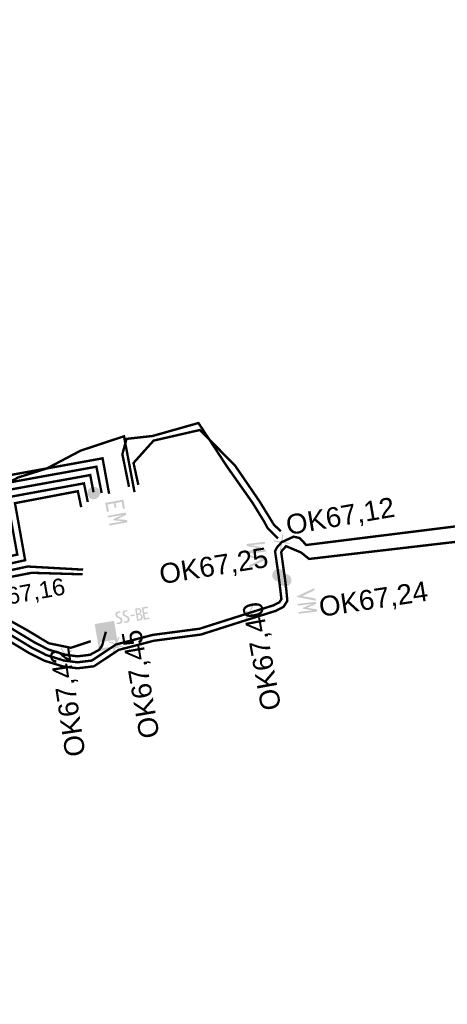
# Model space of a CAD drawing. Extents: x 454558 to 454682, y 5737288 to 5737467.
# Tile 10 of 12: x 454599 to 454617, y 5737362 to 5737404. Entities that reach past the tile are written whole.
import ezdxf

# ---------------------------------------------------------------- set-up
doc = ezdxf.new("R2010")
doc.units = 0
for name, color, linetype in [('Bauteile', 7, 'Continuous'), ('Hausanschluss', 7, 'Continuous'), ('MSP_Leitungen', 7, 'Continuous'), ('NSP_Leitungen', 7, 'Continuous'), ('Str_Höhenpunkte', 7, 'Continuous'), ('Str_Höhentexte', 7, 'Continuous')]:
    doc.layers.add(name, color=color, linetype=linetype)
doc.styles.add('TS[Str_Höhentexte[Arial Narrow_5_5_Regular__CW100_]]', font='ARIALN.TTF', dxfattribs={"height": 0.708201})
doc.styles.add('TS[Str_Höhentexte[Arial Narrow_6_5_Regular__CW100_]]', font='ARIALN.TTF', dxfattribs={"height": 0.836965})

# ---------------------------------------------------------------- blocks, each defined once
blk = doc.blocks.new('43')
at = {"true_color": 0x897044}
h = blk.add_hatch(color=65, dxfattribs=at)
h.paths.add_polyline_path([(8.08, 2.28), (8.08, 5.69), (7.44, 3.45), (7.18, 3.45), (6.56, 5.69), (6.56, 2.28), (6.15, 2.28), (6.15, 6.67), (6.68, 6.67), (7.33, 4.4), (7.96, 6.67), (8.5, 6.67), (8.5, 2.28)])
h.paths.add_polyline_path([(5.16, 6.67), (5.16, 6.2), (3.47, 6.2), (3.47, 4.71), (4.57, 4.71), (4.57, 4.28), (3.47, 4.28), (3.47, 2.78), (5.16, 2.78), (5.16, 2.29), (3.03, 2.29), (3.03, 2.31), (3.01, 2.31), (3.01, 6.67)])
edge = h.paths.add_edge_path()
edge.add_spline(control_points=[(0.19, 1.5), (0.57, 1.5), (1.27, 1.11), (1.68, 0.4), (1.68, 0.01)], knot_values=[0, 0, 0, 1, 2, 3, 3, 3], weights=[1, 1, 1, 1, 1], degree=2, periodic=0)
edge.add_spline(control_points=[(1.68, 0.01), (1.68, -0.38), (1.29, -1.09), (0.58, -1.48), (0.19, -1.48)], knot_values=[0, 0, 0, 1, 2, 3, 3, 3], weights=[1, 1, 1, 1, 1], degree=2, periodic=0)
edge.add_spline(control_points=[(0.19, -1.48), (-0.2, -1.48), (-0.9, -1.09), (-1.29, -0.38), (-1.29, 0.01)], knot_values=[0, 0, 0, 1, 2, 3, 3, 3], weights=[1, 1, 1, 1, 1], degree=2, periodic=0)
edge.add_spline(control_points=[(-1.29, 0.01), (-1.29, 0.4), (-0.9, 1.11), (-0.18, 1.5), (0.19, 1.5)], knot_values=[0, 0, 0, 1, 2, 3, 3, 3], weights=[1, 1, 1, 1, 1], degree=2, periodic=0)
blk = doc.blocks.new('41')
at = {"true_color": 0x005ce6}
h = blk.add_hatch(color=195, dxfattribs=at)
h.paths.add_polyline_path([(8.08, 2.28), (8.08, 5.69), (7.44, 3.45), (7.18, 3.45), (6.56, 5.69), (6.56, 2.28), (6.15, 2.28), (6.15, 6.67), (6.68, 6.67), (7.33, 4.4), (7.96, 6.67), (8.5, 6.67), (8.5, 2.28)])
edge = h.paths.add_edge_path()
edge.add_spline(control_points=[(0.19, 1.5), (0.57, 1.5), (1.27, 1.11), (1.68, 0.4), (1.68, 0.01)], knot_values=[0, 0, 0, 1, 2, 3, 3, 3], weights=[1, 1, 1, 1, 1], degree=2, periodic=0)
edge.add_spline(control_points=[(1.68, 0.01), (1.68, -0.38), (1.29, -1.09), (0.58, -1.48), (0.19, -1.48)], knot_values=[0, 0, 0, 1, 2, 3, 3, 3], weights=[1, 1, 1, 1, 1], degree=2, periodic=0)
edge.add_spline(control_points=[(0.19, -1.48), (-0.2, -1.48), (-0.9, -1.09), (-1.29, -0.38), (-1.29, 0.01)], knot_values=[0, 0, 0, 1, 2, 3, 3, 3], weights=[1, 1, 1, 1, 1], degree=2, periodic=0)
edge.add_spline(control_points=[(-1.29, 0.01), (-1.29, 0.4), (-0.9, 1.11), (-0.18, 1.5), (0.19, 1.5)], knot_values=[0, 0, 0, 1, 2, 3, 3, 3], weights=[1, 1, 1, 1, 1], degree=2, periodic=0)
h.paths.add_polyline_path([(5.37, 6.65), (5.9, 6.65), (4.45, 2.27), (4.34, 2.27), (2.87, 6.65), (3.4, 6.65), (3.81, 5.43), (3.95, 5.01), (4.43, 3.62), (4.86, 5.01), (4.99, 5.43)])
blk = doc.blocks.new('45')
at = {"true_color": 0x005ce6}
h = blk.add_hatch(color=195, dxfattribs=at)
h.paths.add_polyline_path([(-2.32, 0.2), (2.35, 0.2), (2.35, -4.29), (-2.32, -4.29)])
h.paths.add_polyline_path([(-1.74, -0.36), (-1.74, -3.73), (1.77, -3.73), (1.77, -0.36)])
edge = h.paths.add_edge_path()
edge.add_spline(control_points=[(3.49, 1.31), (3.18, 1.31), (2.88, 1.42)], knot_values=[0, 0, 0, 1, 1, 1], weights=[1, 1, 1], degree=2, periodic=0)
edge.add_line((2.88, 1.42), (2.88, 1.77))
edge.add_spline(control_points=[(2.88, 1.77), (3.13, 1.66), (3.38, 1.66)], knot_values=[0, 0, 0, 1, 1, 1], weights=[1, 1, 1], degree=2, periodic=0)
edge.add_spline(control_points=[(3.38, 1.66), (3.9, 1.66), (3.9, 2.16)], knot_values=[0, 0, 0, 1, 1, 1], weights=[1, 1, 1], degree=2, periodic=0)
edge.add_spline(control_points=[(3.9, 2.16), (3.9, 2.46), (3.18, 2.94), (3.12, 3.01)], knot_values=[0, 0, 0, 1, 2, 2, 2], weights=[1, 1, 1, 1], degree=2, periodic=0)
edge.add_spline(control_points=[(3.12, 3.01), (2.9, 3.23), (2.9, 3.56)], knot_values=[0, 0, 0, 1, 1, 1], weights=[1, 1, 1], degree=2, periodic=0)
edge.add_spline(control_points=[(2.9, 3.56), (2.9, 3.89), (3.31, 4.29), (3.65, 4.29)], knot_values=[0, 0, 0, 1, 2, 2, 2], weights=[1, 1, 1, 1], degree=2, periodic=0)
edge.add_spline(control_points=[(3.65, 4.29), (3.95, 4.29), (4.11, 4.2)], knot_values=[0, 0, 0, 1, 1, 1], weights=[1, 1, 1], degree=2, periodic=0)
edge.add_line((4.11, 4.2), (4.18, 3.87))
edge.add_spline(control_points=[(4.18, 3.87), (3.99, 3.98), (3.81, 3.98)], knot_values=[0, 0, 0, 1, 1, 1], weights=[1, 1, 1], degree=2, periodic=0)
edge.add_spline(control_points=[(3.81, 3.98), (3.31, 3.98), (3.31, 3.53)], knot_values=[0, 0, 0, 1, 1, 1], weights=[1, 1, 1], degree=2, periodic=0)
edge.add_spline(control_points=[(3.31, 3.53), (3.31, 3.27), (3.68, 3.03)], knot_values=[0, 0, 0, 1, 1, 1], weights=[1, 1, 1], degree=2, periodic=0)
edge.add_spline(control_points=[(3.68, 3.03), (4.02, 2.82), (4.11, 2.73)], knot_values=[0, 0, 0, 1, 1, 1], weights=[1, 1, 1], degree=2, periodic=0)
edge.add_spline(control_points=[(4.11, 2.73), (4.33, 2.5), (4.33, 2.17)], knot_values=[0, 0, 0, 1, 1, 1], weights=[1, 1, 1], degree=2, periodic=0)
edge.add_spline(control_points=[(4.33, 2.17), (4.33, 1.31), (3.49, 1.31)], knot_values=[0, 0, 0, 1, 1, 1], weights=[1, 1, 1], degree=2, periodic=0)
h.paths.add_polyline_path([(6.47, 2.94), (7.46, 2.94), (7.46, 2.65), (6.47, 2.65)])
edge = h.paths.add_edge_path()
edge.add_spline(control_points=[(8.8, 3.53), (8.8, 3.99), (8.42, 3.99)], knot_values=[0, 0, 0, 1, 1, 1], weights=[1, 1, 1], degree=2, periodic=0)
edge.add_line((8.42, 3.99), (8.11, 3.99))
edge.add_line((8.11, 3.99), (8.11, 3.04))
edge.add_line((8.11, 3.04), (8.42, 3.04))
edge.add_spline(control_points=[(8.42, 3.04), (8.8, 3.04), (8.8, 3.53)], knot_values=[0, 0, 0, 1, 1, 1], weights=[1, 1, 1], degree=2, periodic=0)
edge = h.paths.add_edge_path()
edge.add_spline(control_points=[(8.85, 2.17), (8.85, 2.7), (8.4, 2.7)], knot_values=[0, 0, 0, 1, 1, 1], weights=[1, 1, 1], degree=2, periodic=0)
edge.add_line((8.4, 2.7), (8.11, 2.7))
edge.add_line((8.11, 2.7), (8.11, 1.63))
edge.add_line((8.11, 1.63), (8.4, 1.63))
edge.add_spline(control_points=[(8.4, 1.63), (8.85, 1.63), (8.85, 2.17)], knot_values=[0, 0, 0, 1, 1, 1], weights=[1, 1, 1], degree=2, periodic=0)
edge = h.paths.add_edge_path()
edge.add_spline(control_points=[(9.21, 2.19), (9.21, 1.31), (8.43, 1.31)], knot_values=[0, 0, 0, 1, 1, 1], weights=[1, 1, 1], degree=2, periodic=0)
edge.add_line((8.43, 1.31), (7.78, 1.31))
edge.add_line((7.78, 1.31), (7.78, 4.29))
edge.add_line((7.78, 4.29), (8.42, 4.29))
edge.add_spline(control_points=[(8.42, 4.29), (9.15, 4.29), (9.15, 3.59)], knot_values=[0, 0, 0, 1, 1, 1], weights=[1, 1, 1], degree=2, periodic=0)
edge.add_spline(control_points=[(9.15, 3.59), (9.15, 3.11), (8.67, 2.84)], knot_values=[0, 0, 0, 1, 1, 1], weights=[1, 1, 1], degree=2, periodic=0)
edge.add_spline(control_points=[(8.67, 2.84), (9.21, 2.72), (9.21, 2.19)], knot_values=[0, 0, 0, 1, 1, 1], weights=[1, 1, 1], degree=2, periodic=0)
edge = h.paths.add_edge_path()
edge.add_spline(control_points=[(5.22, 1.31), (4.91, 1.31), (4.6, 1.42)], knot_values=[0, 0, 0, 1, 1, 1], weights=[1, 1, 1], degree=2, periodic=0)
edge.add_line((4.6, 1.42), (4.6, 1.77))
edge.add_spline(control_points=[(4.6, 1.77), (4.86, 1.66), (5.11, 1.66)], knot_values=[0, 0, 0, 1, 1, 1], weights=[1, 1, 1], degree=2, periodic=0)
edge.add_spline(control_points=[(5.11, 1.66), (5.63, 1.66), (5.63, 2.16)], knot_values=[0, 0, 0, 1, 1, 1], weights=[1, 1, 1], degree=2, periodic=0)
edge.add_spline(control_points=[(5.63, 2.16), (5.63, 2.46), (4.91, 2.94), (4.85, 3.01)], knot_values=[0, 0, 0, 1, 2, 2, 2], weights=[1, 1, 1, 1], degree=2, periodic=0)
edge.add_spline(control_points=[(4.85, 3.01), (4.63, 3.23), (4.63, 3.56)], knot_values=[0, 0, 0, 1, 1, 1], weights=[1, 1, 1], degree=2, periodic=0)
edge.add_spline(control_points=[(4.63, 3.56), (4.63, 3.89), (5.04, 4.29), (5.38, 4.29)], knot_values=[0, 0, 0, 1, 2, 2, 2], weights=[1, 1, 1, 1], degree=2, periodic=0)
edge.add_spline(control_points=[(5.38, 4.29), (5.68, 4.29), (5.84, 4.2)], knot_values=[0, 0, 0, 1, 1, 1], weights=[1, 1, 1], degree=2, periodic=0)
edge.add_line((5.84, 4.2), (5.9, 3.87))
edge.add_spline(control_points=[(5.9, 3.87), (5.72, 3.98), (5.54, 3.98)], knot_values=[0, 0, 0, 1, 1, 1], weights=[1, 1, 1], degree=2, periodic=0)
edge.add_spline(control_points=[(5.54, 3.98), (5.04, 3.98), (5.04, 3.53)], knot_values=[0, 0, 0, 1, 1, 1], weights=[1, 1, 1], degree=2, periodic=0)
edge.add_spline(control_points=[(5.04, 3.53), (5.04, 3.27), (5.4, 3.03)], knot_values=[0, 0, 0, 1, 1, 1], weights=[1, 1, 1], degree=2, periodic=0)
edge.add_spline(control_points=[(5.4, 3.03), (5.74, 2.82), (5.84, 2.73)], knot_values=[0, 0, 0, 1, 1, 1], weights=[1, 1, 1], degree=2, periodic=0)
edge.add_spline(control_points=[(5.84, 2.73), (6.06, 2.5), (6.06, 2.17)], knot_values=[0, 0, 0, 1, 1, 1], weights=[1, 1, 1], degree=2, periodic=0)
edge.add_spline(control_points=[(6.06, 2.17), (6.06, 1.31), (5.22, 1.31)], knot_values=[0, 0, 0, 1, 1, 1], weights=[1, 1, 1], degree=2, periodic=0)
h.paths.add_polyline_path([(10.78, 4.29), (10.78, 3.95), (9.76, 3.95), (9.76, 3), (10.55, 3), (10.55, 2.67), (9.76, 2.67), (9.76, 1.65), (10.78, 1.65), (10.78, 1.31), (9.38, 1.31), (9.38, 4.29)])
at = {"true_color": 0xffffff}
blk.add_hatch(color=7, dxfattribs=at).paths.add_polyline_path([(-2.32, 2.25), (2.35, 2.25), (2.35, -2.25), (-2.32, -2.25)])
blk = doc.blocks.new('52')
at = {"true_color": 0x005ce6}
blk.add_hatch(color=195, dxfattribs=at).paths.add_polyline_path([(-1.46, -1.26), (-0.2, 0), (-1.46, 1.26), (-1.26, 1.46), (0, 0.2), (1.26, 1.46), (1.46, 1.26), (0.21, 0), (1.46, -1.25), (1.26, -1.46), (0, -0.2), (-1.26, -1.46)])

msp = doc.modelspace()

# ---------------------------------------------------------------- linework, layer by layer
at = {"layer": 'MSP_Leitungen', "color": 65, "linetype": 'Continuous', "true_color": 0x897044, "transparency": 33554687}
for points in [[(454601.8525, 5737380.4735, 0.1005, 0.1005, 0), (454599.5193, 5737380.6049, 0.1005, 0.1005, 0), (454597.0587, 5737380.0757, 0.1005, 0.1005, 0), (454589.2667, 5737378.3692, 0.1005, 0.1005, 0), (454588.0853, 5737378.0458, 0.1005, 0.1005, 0), (454586.6169, 5737378.276, 0.1005, 0.1005, 0), (454585.069, 5737378.2046, 0.1005, 0.1005, 0), (454582.4417, 5737377.649, 0.1005, 0.1005, 0), (454582.34, 5737378.2857, 0.1005, 0.1005, 0), (454582.292, 5737378.6273, 0.1005, 0.1005, 0), (454581.945, 5737380.6904, 0.1005, 0.1005, 0), (454581.4739, 5737383.3565, 0.1005, 0.1005, 0), (454581.323, 5737384.2107, 0.1005, 0.1005, 0), (454580.9006, 5737386.6012, 0.1005, 0.1005, 0), (454578.9009, 5737397.9197, 0.1005, 0.1005, 0), (454578.0664, 5737402.6419, 0.1005, 0.1005, 0), (454577.6686, 5737404.1254, 0.1005, 0.1005, 0), (454576.6049, 5737409.0308, 0.1005, 0.1005, 0), (454575.5254, 5737415.7936, 0.1005, 0.1005, 0), (454573.5234, 5737426.6295, 0.1005, 0.1005, 0), (454572.0563, 5737434.8982, 0.1005, 0.1005, 0)], [(454592.3217, 5737352.7985, 0.1005, 0.1005, 0), (454592.1976, 5737362.7857, 0.1005, 0.1005, 0), (454588.586, 5737362.1574, 0.1005, 0.1005, 0), (454584.5309, 5737361.452, 0.1005, 0.1005, 0), (454584.065, 5737364.7571, 0.1005, 0.1005, 0), (454583.8492, 5737366.2587, 0.1005, 0.1005, 0), (454582.9925, 5737372.1279, 0.1005, 0.1005, 0), (454582.7545, 5737373.4835, 0.1005, 0.1005, 0), (454582.6289, 5737375.2562, 0.1005, 0.1005, 0), (454582.4814, 5737377.4426, 0.1005, 0.1005, 0), (454585.1484, 5737378.0061, 0.1005, 0.1005, 0), (454586.5613, 5737378.1093, 0.1005, 0.1005, 0), (454588.1788, 5737377.8228, 0.1005, 0.1005, 0), (454589.3152, 5737378.1966, 0.1005, 0.1005, 0), (454597.019, 5737379.8244, 0.1005, 0.1005, 0), (454599.6913, 5737380.3403, 0.1005, 0.1005, 0), (454601.8366, 5737380.2776, 0.1005, 0.1005, 0)]]:
    msp.add_lwpolyline(points, format="xyseb", dxfattribs=at)
at = {"layer": 'NSP_Leitungen', "color": 195, "linetype": 'Continuous', "true_color": 0x005ce6, "transparency": 33554687}
for points in [[(454610.076, 5737380.204, 0.1005, 0.1005, 0), (454609.924, 5737381.25, 0.1005, 0.1005, 0), (454610.015, 5737381.422, 0.1005, 0.1005, 0), (454610.203, 5737381.63, 0.1005, 0.1005, 0), (454610.7096, 5737381.8632, 0.1005, 0.1005, 0), (454610.959, 5737381.8032, 0.1005, 0.1005, 0), (454611.2347, 5737381.5114, 0.1005, 0.1005, 0), (454623.7787, 5737383.0747, 0.1005, 0.1005, 0), (454632.3939, 5737383.7655, 0.1005, 0.1005, 0), (454634.4622, 5737384.129, 0.1005, 0.1005, 0), (454635.3646, 5737383.7835, 0.1005, 0.1005, 0), (454635.9277, 5737383.879, 0.1005, 0.1005, 0), (454636.4152, 5737384.0692, 0.1005, 0.1005, 0), (454636.8692, 5737384.3514, 0.1005, 0.1005, 0), (454637.6724, 5737385.5056, 0.1005, 0.1005, 0), (454638.0353, 5737386.221, 0.1005, 0.1005, 0), (454638.1248, 5737386.3974, 0.1005, 0.1005, 0), (454638.1067, 5737386.7376, 0.1005, 0.1005, 0), (454637.862, 5737386.9294, 0.1005, 0.1005, 0), (454637.6562, 5737387.3304, 0.1005, 0.1005, 0), (454634.3548, 5737405.5338, 0.1005, 0.1005, 0)], [(454610.346, 5737380.058, 0.1005, 0.1005, 0), (454610.183, 5737381.205, 0.1005, 0.1005, 0), (454610.221, 5737381.278, 0.1005, 0.1005, 0), (454610.388, 5737381.462, 0.1005, 0.1005, 0), (454611.0221, 5737381.1932, 0.1005, 0.1005, 0), (454611.3566, 5737380.9239, 0.1005, 0.1005, 0), (454623.921, 5737382.3893, 0.1005, 0.1005, 0), (454632.4805, 5737383.273, 0.1005, 0.1005, 0), (454634.5488, 5737383.6366, 0.1005, 0.1005, 0), (454634.837, 5737383.7914, 0.1005, 0.1005, 0), (454635.3523, 5737384.0653, 0.1005, 0.1005, 0), (454635.8391, 5737384.2558, 0.1005, 0.1005, 0), (454636.3508, 5737384.3595, 0.1005, 0.1005, 0), (454637.0389, 5737384.2196, 0.1005, 0.1005, 0), (454637.431, 5737384.032, 0.1005, 0.1005, 0), (454637.7697, 5737383.7966, 0.1005, 0.1005, 0), (454638.7015, 5737382.539, 0.1005, 0.1005, 0), (454638.5273, 5737381.7976, 0.1005, 0.1005, 0), (454640.4833, 5737372.4, 0.1005, 0.1005, 0), (454641.7853, 5737362.6785, 0.1005, 0.1005, 0), (454642.9187, 5737356.8426, 0.1005, 0.1005, 0)], [(454610.076, 5737380.204, 0.1005, 0.1005, 0), (454610.192, 5737379.235, 0.1005, 0.1005, 0), (454610.108, 5737379.101, 0.1005, 0.1005, 0), (454609.865, 5737378.973, 0.1005, 0.1005, 0), (454608.835, 5737378.649, 0.1005, 0.1005, 0), (454606.751, 5737377.986, 0.1005, 0.1005, 0), (454604.774, 5737377.725, 0.1005, 0.1005, 0), (454603.238, 5737377.324, 0.1005, 0.1005, 0), (454602.22, 5737376.646, 0.1005, 0.1005, 0), (454601.613, 5737376.572, 0.1005, 0.1005, 0), (454601.046, 5737376.646, 0.1005, 0.1005, 0), (454600.303, 5737376.876, 0.1005, 0.1005, 0), (454599.699, 5737377.183, 0.1005, 0.1005, 0), (454598.608, 5737377.843, 0.1005, 0.1005, 0)], [(454610.346, 5737380.058, 0.1005, 0.1005, 0), (454610.402, 5737379.586, 0.1005, 0.1005, 0), (454610.44, 5737379.159, 0.1005, 0.1005, 0), (454610.284, 5737378.911, 0.1005, 0.1005, 0), (454609.962, 5737378.741, 0.1005, 0.1005, 0), (454608.91, 5737378.411, 0.1005, 0.1005, 0), (454606.806, 5737377.741, 0.1005, 0.1005, 0), (454604.822, 5737377.479, 0.1005, 0.1005, 0), (454603.342, 5737377.093, 0.1005, 0.1005, 0), (454602.309, 5737376.405, 0.1005, 0.1005, 0), (454601.612, 5737376.32, 0.1005, 0.1005, 0), (454600.992, 5737376.401, 0.1005, 0.1005, 0), (454600.209, 5737376.643, 0.1005, 0.1005, 0), (454599.577, 5737376.964, 0.1005, 0.1005, 0), (454598.486, 5737377.624, 0.1005, 0.1005, 0)], [(454602.8093, 5737377.859, 0.1005, 0.1005, 0), (454602.702, 5737377.488, 0.1005, 0.1005, 0), (454602.694, 5737377.43, 0.1005, 0.1005, 0), (454602.643, 5737377.262, 0.1005, 0.1005, 0), (454602.516, 5737377.092, 0.1005, 0.1005, 0), (454602.142, 5737376.888, 0.1005, 0.1005, 0), (454601.614, 5737376.824, 0.1005, 0.1005, 0), (454601.099, 5737376.891, 0.1005, 0.1005, 0), (454600.397, 5737377.108, 0.1005, 0.1005, 0), (454599.821, 5737377.402, 0.1005, 0.1005, 0), (454598.73, 5737378.062, 0.1005, 0.1005, 0)]]:
    msp.add_lwpolyline(points, format="xyseb", dxfattribs=at)
at = {"layer": 'NSP_Leitungen', "color": 65, "linetype": 'Continuous', "true_color": 0x897044, "transparency": 33554687}
for points in [[(454573.8225, 5737402.0981, 0.1005, 0.1005, 0), (454576.8492, 5737402.6345, 0.1005, 0.1005, 0), (454577.7192, 5737397.7109, 0.1005, 0.1005, 0), (454579.7189, 5737386.3924, 0.1005, 0.1005, 0), (454579.8702, 5737385.5361, 0.1005, 0.1005, 0), (454579.9489, 5737385.0907, 0.1005, 0.1005, 0), (454580.7624, 5737380.4864, 0.1005, 0.1005, 0), (454581.0296, 5737378.8982, 0.1005, 0.1005, 0), (454581.2828, 5737377.6251, 0.1005, 0.1005, 0), (454585.077, 5737378.411, 0.1005, 0.1005, 0), (454586.5692, 5737378.4665, 0.1005, 0.1005, 0), (454587.7718, 5737379.5598, 0.1005, 0.1005, 0), (454598.6462, 5737381.9014, 0.1005, 0.1005, 0), (454598.3048, 5737383.7583, 0.1005, 0.1005, 0), (454602.1496, 5737384.4563, 0.1005, 0.1005, 0), (454602.289, 5737383.7313, 0.1005, 0.1005, 0)], [(454603.7814, 5737383.9605, 0.1005, 0.1005, 0), (454603.502, 5737385.3323, 0.1005, 0.1005, 0), (454603.6762, 5737385.9801, 0.1005, 0.1005, 0), (454604.7741, 5737386.1017, 0.1005, 0.1005, 0), (454606.704, 5737386.6478, 0.1005, 0.1005, 0), (454607.9145, 5737384.7978, 0.1005, 0.1005, 0), (454608.9763, 5737383.2895, 0.1005, 0.1005, 0), (454609.4577, 5737382.5073, 0.1005, 0.1005, 0), (454609.6164, 5737382.2162, 0.1005, 0.1005, 0), (454610.0489, 5737381.782, 0.1005, 0.1005, 0)], [(454604.0122, 5737383.7381, 0.1005, 0.1005, 0), (454603.5707, 5737386.0886, 0.1005, 0.1005, 0), (454601.7495, 5737385.4857, 0.1005, 0.1005, 0), (454600.329, 5737384.7356, 0.1005, 0.1005, 0), (454599.1166, 5737384.3544, 0.1005, 0.1005, 0), (454597.8942, 5737383.7036, 0.1005, 0.1005, 0), (454597.1057, 5737382.8146, 0.1005, 0.1005, 0), (454596.6242, 5737381.9944, 0.1005, 0.1005, 0), (454596.2473, 5737381.1947, 0.1005, 0.1005, 0), (454596.2842, 5737379.773, 0.1005, 0.1005, 0), (454597.2655, 5737379.0278, 0.1005, 0.1005, 0), (454598.6506, 5737378.3946, 0.1005, 0.1005, 0), (454599.4766, 5737377.9364, 0.1005, 0.1005, 0), (454600.4109, 5737377.3733, 0.1005, 0.1005, 0), (454601.3329, 5737377.1825, 0.1005, 0.1005, 0), (454602.1754, 5737377.4614, 0.1005, 0.1005, 0)], [(454604.1725, 5737384.0454, 0.1005, 0.1005, 0), (454603.9714, 5737384.9661, 0.1005, 0.1005, 0), (454604.814, 5737385.9057, 0.1005, 0.1005, 0), (454606.7638, 5737386.3539, 0.1005, 0.1005, 0), (454608.2431, 5737384.8521, 0.1005, 0.1005, 0), (454609.27, 5737383.3505, 0.1005, 0.1005, 0), (454609.8798, 5737382.3598, 0.1005, 0.1005, 0), (454610.1713, 5737382.0871, 0.1005, 0.1005, 0)], [(454588.1686, 5737379.3349, 0.1005, 0.1005, 0), (454598.1434, 5737381.4912, 0.1005, 0.1005, 0), (454597.625, 5737384.2447, 0.1005, 0.1005, 0), (454602.6695, 5737385.1605, 0.1005, 0.1005, 0), (454602.9437, 5737383.6697, 0.1005, 0.1005, 0)], [(454588.1952, 5737379.0174, 0.1005, 0.1005, 0), (454598.4742, 5737381.2796, 0.1005, 0.1005, 0), (454597.9649, 5737384.0015, 0.1005, 0.1005, 0), (454602.4095, 5737384.8084, 0.1005, 0.1005, 0), (454602.6308, 5737383.6977, 0.1005, 0.1005, 0)], [(454588.1686, 5737378.6999, 0.1005, 0.1005, 0), (454599.0827, 5737381.1076, 0.1005, 0.1005, 0), (454598.6447, 5737383.5151, 0.1005, 0.1005, 0), (454601.8862, 5737384.1062, 0.1005, 0.1005, 0), (454602.0475, 5737383.3212, 0.1005, 0.1005, 0)], [(454601.7697, 5737383.1062, 0.1005, 0.1005, 0), (454601.6288, 5737383.7766, 0.1005, 0.1005, 0), (454598.9846, 5737383.2719, 0.1005, 0.1005, 0), (454599.4135, 5737380.8695, 0.1005, 0.1005, 0), (454588.1951, 5737378.3956, 0.1005, 0.1005, 0)]]:
    msp.add_lwpolyline(points, format="xyseb", dxfattribs=at)

# ---------------------------------------------------------------- block references
at = {"layer": 'Bauteile', "color": 0, "transparency": 33554687, "xscale": 0.17638888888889, "yscale": 0.17638888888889, "zscale": 0.17638888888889}
for name, p, rotation in [('43', (454602.289, 5737383.7313), 280.40505057), ('41', (454610.076, 5737380.204), 96.82645178), ('41', (454610.346, 5737380.058), 276.83725341)]:
    msp.add_blockref(name, p, dxfattribs=dict(at, rotation=rotation))
at = {"layer": 'Hausanschluss', "color": 0, "transparency": 33554687, "xscale": 0.17638888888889, "yscale": 0.17638888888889, "zscale": 0.17638888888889, "rotation": 9.45547379}
msp.add_blockref('45', (454602.8093, 5737377.859), dxfattribs=at)
at = {"layer": 'Str_Höhenpunkte', "color": 0, "transparency": 33554687, "xscale": 0.17638888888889, "yscale": 0.17638888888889, "zscale": 0.17638888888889}
for p, rotation in [((454610.203, 5737381.63), 216.30450336), ((454608.835, 5737378.649), 197.55475325), ((454603.238, 5737377.324), 204.14779296), ((454601.099, 5737376.891), 347.70517974)]:
    msp.add_blockref('52', p, dxfattribs=dict(at, rotation=rotation))

# ---------------------------------------------------------------- texts
at = {"layer": 'Str_Höhentexte', "color": 195, "true_color": 0x005ce6, "transparency": 33554687, "attachment_point": 7}
for s, insert, char_height, rotation, style in [('{\\fArial|b0|i0;OK67,12}', (454610.4903, 5737381.772), 0.836965, 9.84114, 'TS[Str_Höhentexte[Arial Narrow_6_5_Regular__CW100_]]'), ('{\\fArial|b0|i0;OK67,25}', (454605.1564, 5737379.7051), 0.836965, 9.18055, 'TS[Str_Höhentexte[Arial Narrow_6_5_Regular__CW100_]]'), ('{\\fArial|b0|i0;OK67,16}', (454597.3246, 5737378.6107), 0.708201, 10.30485, 'TS[Str_Höhentexte[Arial Narrow_5_5_Regular__CW100_]]'), ('{\\fArial|b0|i0;OK67,24}', (454611.8638, 5737378.3284), 0.836965, 8.61564, 'TS[Str_Höhentexte[Arial Narrow_6_5_Regular__CW100_]]'), ('{\\fArial|b0|i0;OK67,40}', (454610.3429, 5737374.6578), 0.836965, 100.40771, 'TS[Str_Höhentexte[Arial Narrow_6_5_Regular__CW100_]]'), ('{\\fArial|b0|i0;OK67,45}', (454605.2236, 5737373.4723), 0.836965, 99.84113, 'TS[Str_Höhentexte[Arial Narrow_6_5_Regular__CW100_]]'), ('{\\fArial|b0|i0;OK67,42}', (454602.1068, 5737372.6899), 0.836965, 98.61565, 'TS[Str_Höhentexte[Arial Narrow_6_5_Regular__CW100_]]')]:
    msp.add_mtext(s, dxfattribs=dict(at, insert=insert, char_height=char_height, rotation=rotation, style=style))

doc.saveas('drawing.dxf')
